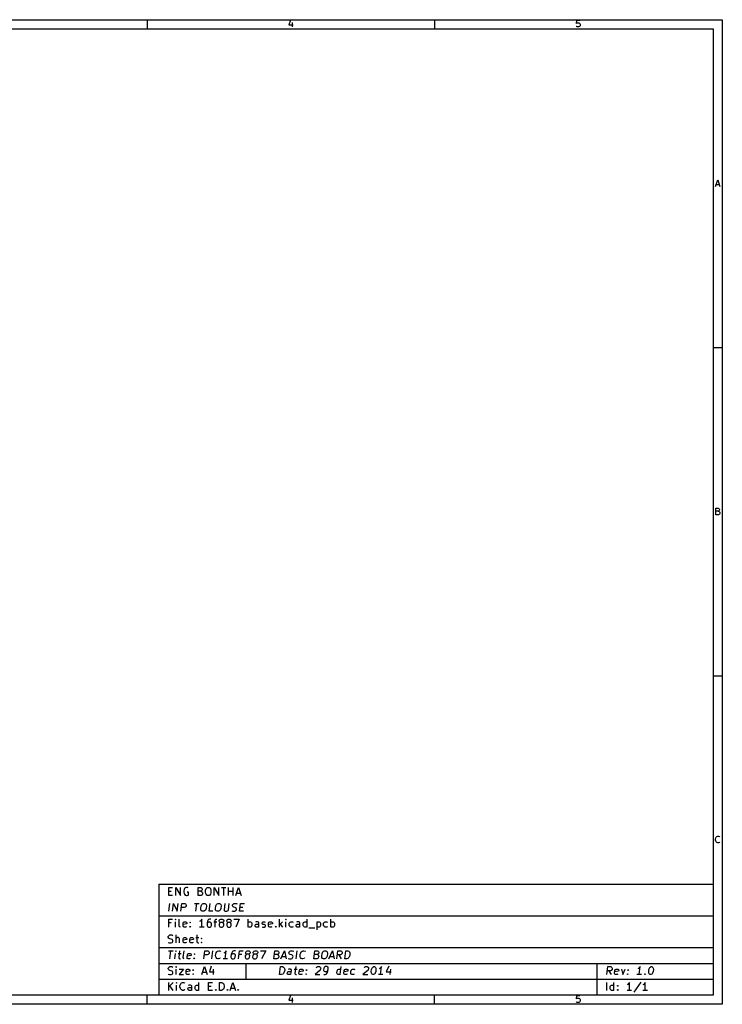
# Model space of a CAD drawing. Extents: x 10 to 287, y -200 to -10.
# Tile 2 of 2: x 152 to 287, y -200 to -10. Entities that reach past the tile are written whole.
import ezdxf

# ---------------------------------------------------------------- set-up
doc = ezdxf.new("R2010")
doc.units = 0
doc.header["$MEASUREMENT"] = 0
doc.layers.add('BLACK', color=250, linetype='CONTINUOUS')

msp = doc.modelspace()

# ---------------------------------------------------------------- linework, layer by layer
at = {"layer": 'BLACK'}
for p, q in [((10.16, -10.16), (286.842, -10.16)), ((176.124, -10.16), (176.124, -11.938)), ((203.724, -10.2326), (203.421, -11.1397)), ((203.421, -11.1397), (204.208, -11.1397)), ((204.026, -10.7164), (204.026, -11.563)), ((231.445, -10.16), (231.445, -11.938)), ((258.803, -10.293), (258.743, -10.8978)), ((258.743, -10.8978), (258.803, -10.8373)), ((259.408, -10.293), (258.803, -10.293)), ((258.803, -10.8373), (258.924, -10.7769)), ((258.924, -10.7769), (259.226, -10.7769)), ((259.226, -10.7769), (259.347, -10.8373)), ((259.347, -10.8373), (259.408, -10.8978)), ((259.408, -10.8978), (259.468, -11.0188)), ((259.468, -11.3211), (259.408, -11.4421)), ((259.468, -11.0188), (259.468, -11.3211)), ((286.842, -10.16), (286.842, -199.847)), ((11.938, -11.938), (285.064, -11.938)), ((258.803, -11.5026), (258.743, -11.4421)), ((258.924, -11.563), (258.803, -11.5026)), ((259.226, -11.563), (258.924, -11.563)), ((259.347, -11.5026), (259.226, -11.563)), ((259.408, -11.4421), (259.347, -11.5026)), ((285.064, -11.938), (285.064, -198.069)), ((285.53, -42.297), (285.953, -41.027)), ((285.953, -41.027), (286.377, -42.297)), ((285.651, -41.9342), (286.256, -41.9342)), ((286.842, -73.3806), (285.064, -73.3806)), ((285.621, -105.518), (285.621, -104.248)), ((285.621, -104.248), (286.044, -104.248)), ((286.044, -104.248), (286.165, -104.308)), ((286.165, -104.308), (286.225, -104.369)), ((286.044, -104.852), (285.621, -104.852)), ((286.104, -105.518), (285.621, -105.518)), ((286.165, -104.792), (286.044, -104.852)), ((286.044, -104.852), (286.225, -104.913)), ((286.225, -105.457), (286.104, -105.518)), ((286.225, -104.731), (286.165, -104.792)), ((286.225, -104.369), (286.286, -104.49)), ((286.286, -104.611), (286.225, -104.731)), ((286.225, -104.913), (286.286, -104.973)), ((286.286, -105.397), (286.225, -105.457)), ((286.286, -104.49), (286.286, -104.611)), ((286.286, -104.973), (286.346, -105.094)), ((286.346, -105.276), (286.286, -105.397)), ((286.346, -105.094), (286.346, -105.276)), ((286.842, -136.601), (285.064, -136.601)), ((285.56, -168.013), (285.621, -167.771)), ((285.56, -168.194), (285.56, -168.013)), ((285.621, -168.436), (285.56, -168.194)), ((285.621, -167.771), (285.681, -167.65)), ((285.681, -168.557), (285.621, -168.436)), ((285.681, -167.65), (285.802, -167.529)), ((285.802, -168.678), (285.681, -168.557)), ((285.802, -167.529), (285.983, -167.468)), ((285.983, -168.738), (285.802, -168.678)), ((285.983, -167.468), (286.104, -167.468)), ((286.104, -168.738), (285.983, -168.738)), ((286.104, -167.468), (286.286, -167.529)), ((286.286, -168.678), (286.104, -168.738)), ((286.286, -167.529), (286.346, -167.589)), ((286.346, -168.617), (286.286, -168.678)), ((178.384, -176.733), (178.384, -198.069)), ((178.384, -176.733), (285.064, -176.733)), ((180.271, -178.874), (180.271, -177.35)), ((180.271, -177.35), (180.997, -177.35)), ((180.271, -178.076), (180.779, -178.076)), ((181.65, -178.874), (181.65, -177.35)), ((181.65, -177.35), (182.521, -178.874)), ((182.521, -178.874), (182.521, -177.35)), ((183.246, -177.713), (183.174, -178.003)), ((183.174, -178.003), (183.174, -178.221)), ((183.174, -178.221), (183.246, -178.511)), ((183.319, -177.568), (183.246, -177.713)), ((183.464, -177.423), (183.319, -177.568)), ((183.682, -177.35), (183.464, -177.423)), ((183.9, -177.35), (183.682, -177.35)), ((184.117, -178.221), (183.827, -178.221)), ((184.045, -177.423), (183.9, -177.35)), ((184.117, -178.729), (184.117, -178.221)), ((185.932, -178.874), (185.932, -177.35)), ((185.932, -177.35), (186.44, -177.35)), ((186.44, -178.076), (185.932, -178.076)), ((186.44, -177.35), (186.585, -177.423)), ((186.585, -178.003), (186.44, -178.076)), ((186.44, -178.076), (186.657, -178.148)), ((186.585, -177.423), (186.657, -177.495)), ((186.657, -177.931), (186.585, -178.003)), ((186.657, -177.495), (186.73, -177.64)), ((186.73, -177.785), (186.657, -177.931)), ((186.657, -178.148), (186.73, -178.221)), ((186.73, -177.64), (186.73, -177.785)), ((186.73, -178.221), (186.802, -178.366)), ((187.383, -177.858), (187.456, -177.568)), ((187.383, -178.366), (187.383, -177.858)), ((187.456, -177.568), (187.601, -177.423)), ((187.601, -177.423), (187.746, -177.35)), ((187.746, -177.35), (188.036, -177.35)), ((188.036, -177.35), (188.181, -177.423)), ((188.181, -177.423), (188.326, -177.568)), ((188.326, -177.568), (188.399, -177.858)), ((188.399, -177.858), (188.399, -178.366)), ((189.052, -178.874), (189.052, -177.35)), ((189.052, -177.35), (189.923, -178.874)), ((189.923, -178.874), (189.923, -177.35)), ((190.431, -177.35), (191.302, -177.35)), ((190.866, -178.874), (190.866, -177.35)), ((191.81, -178.874), (191.81, -177.35)), ((191.81, -178.076), (192.681, -178.076)), ((192.681, -178.874), (192.681, -177.35)), ((193.189, -178.874), (193.697, -177.35)), ((193.697, -177.35), (194.205, -178.874)), ((180.997, -178.874), (180.271, -178.874)), ((183.246, -178.511), (183.319, -178.656)), ((183.319, -178.656), (183.464, -178.801)), ((183.464, -178.801), (183.682, -178.874)), ((183.682, -178.874), (183.827, -178.874)), ((183.827, -178.874), (184.045, -178.801)), ((184.045, -178.801), (184.117, -178.729)), ((186.512, -178.874), (185.932, -178.874)), ((186.657, -178.801), (186.512, -178.874)), ((186.73, -178.729), (186.657, -178.801)), ((186.802, -178.584), (186.73, -178.729)), ((186.802, -178.366), (186.802, -178.584)), ((187.456, -178.656), (187.383, -178.366)), ((187.601, -178.801), (187.456, -178.656)), ((187.746, -178.874), (187.601, -178.801)), ((188.036, -178.874), (187.746, -178.874)), ((188.181, -178.801), (188.036, -178.874)), ((188.326, -178.656), (188.181, -178.801)), ((188.399, -178.366), (188.326, -178.656)), ((193.334, -178.439), (194.06, -178.439)), ((180.289, -181.922), (180.48, -180.398)), ((181.015, -181.922), (181.205, -180.398)), ((181.205, -180.398), (181.886, -181.922)), ((181.886, -181.922), (182.076, -180.398)), ((182.611, -181.922), (182.802, -180.398)), ((183.283, -181.196), (182.702, -181.196)), ((182.802, -180.398), (183.383, -180.398)), ((183.437, -181.124), (183.283, -181.196)), ((183.383, -180.398), (183.519, -180.471)), ((183.519, -181.051), (183.437, -181.124)), ((183.519, -180.471), (183.582, -180.543)), ((183.609, -180.906), (183.519, -181.051)), ((183.582, -180.543), (183.637, -180.688)), ((183.637, -180.688), (183.609, -180.906)), ((185.269, -180.398), (186.14, -180.398)), ((185.514, -181.922), (185.705, -180.398)), ((186.449, -181.414), (186.512, -180.906)), ((186.485, -181.704), (186.449, -181.414)), ((186.612, -181.849), (186.485, -181.704)), ((186.512, -180.906), (186.621, -180.616)), ((186.748, -181.922), (186.612, -181.849)), ((186.621, -180.616), (186.784, -180.471)), ((187.038, -181.922), (186.748, -181.922)), ((186.784, -180.471), (186.939, -180.398)), ((186.939, -180.398), (187.229, -180.398)), ((187.193, -181.849), (187.038, -181.922)), ((187.356, -181.704), (187.193, -181.849)), ((187.229, -180.398), (187.365, -180.471)), ((187.465, -181.414), (187.356, -181.704)), ((187.365, -180.471), (187.492, -180.616)), ((187.528, -180.906), (187.465, -181.414)), ((187.492, -180.616), (187.528, -180.906)), ((188.054, -181.922), (188.245, -180.398)), ((188.78, -181.922), (188.054, -181.922)), ((189.279, -181.414), (189.342, -180.906)), ((189.315, -181.704), (189.279, -181.414)), ((189.442, -181.849), (189.315, -181.704)), ((189.342, -180.906), (189.451, -180.616)), ((189.578, -181.922), (189.442, -181.849)), ((189.451, -180.616), (189.615, -180.471)), ((189.869, -181.922), (189.578, -181.922)), ((189.615, -180.471), (189.769, -180.398)), ((189.769, -180.398), (190.059, -180.398)), ((190.023, -181.849), (189.869, -181.922)), ((190.186, -181.704), (190.023, -181.849)), ((190.059, -180.398), (190.195, -180.471)), ((190.295, -181.414), (190.186, -181.704)), ((190.195, -180.471), (190.322, -180.616)), ((190.358, -180.906), (190.295, -181.414)), ((190.322, -180.616), (190.358, -180.906)), ((191.075, -180.398), (190.921, -181.632)), ((190.921, -181.632), (190.975, -181.777)), ((190.975, -181.777), (191.039, -181.849)), ((191.039, -181.849), (191.175, -181.922)), ((191.175, -181.922), (191.465, -181.922)), ((191.465, -181.922), (191.619, -181.849)), ((191.619, -181.849), (191.701, -181.777)), ((191.701, -181.777), (191.792, -181.632)), ((191.792, -181.632), (191.946, -180.398)), ((192.418, -181.849), (192.626, -181.922)), ((192.545, -180.833), (192.563, -180.688)), ((192.599, -180.979), (192.545, -180.833)), ((192.563, -180.688), (192.654, -180.543)), ((192.663, -181.051), (192.599, -180.979)), ((192.626, -181.922), (192.989, -181.922)), ((192.654, -180.543), (192.735, -180.471)), ((192.799, -181.124), (192.663, -181.051)), ((192.735, -180.471), (192.889, -180.398)), ((193.08, -181.196), (192.799, -181.124)), ((192.889, -180.398), (193.252, -180.398)), ((192.989, -181.922), (193.143, -181.849)), ((193.216, -181.269), (193.08, -181.196)), ((193.143, -181.849), (193.225, -181.777)), ((193.279, -181.341), (193.216, -181.269)), ((193.225, -181.777), (193.316, -181.632)), ((193.252, -180.398), (193.461, -180.471)), ((193.334, -181.487), (193.279, -181.341)), ((193.316, -181.632), (193.334, -181.487)), ((193.933, -181.922), (194.123, -180.398)), ((194.658, -181.922), (193.933, -181.922)), ((194.032, -181.124), (194.54, -181.124)), ((194.123, -180.398), (194.849, -180.398)), ((178.384, -182.829), (285.064, -182.829)), ((180.271, -184.97), (180.271, -183.446)), ((180.271, -183.446), (180.997, -183.446)), ((181.577, -183.446), (181.505, -183.519)), ((181.505, -183.519), (181.577, -183.591)), ((181.65, -183.519), (181.577, -183.446)), ((181.577, -183.446), (181.577, -183.591)), ((181.577, -183.591), (181.65, -183.519)), ((181.577, -184.97), (181.577, -183.954)), ((182.303, -184.752), (182.303, -183.446)), ((183.101, -184.027), (183.246, -183.954)), ((183.246, -183.954), (183.537, -183.954)), ((183.537, -183.954), (183.682, -184.027)), ((186.367, -183.809), (186.222, -183.881)), ((186.512, -183.664), (186.367, -183.809)), ((186.657, -183.446), (186.512, -183.664)), ((186.657, -184.97), (186.657, -183.446)), ((187.746, -183.809), (187.673, -184.099)), ((187.891, -183.591), (187.746, -183.809)), ((187.964, -183.519), (187.891, -183.591)), ((188.109, -183.446), (187.964, -183.519)), ((188.399, -183.446), (188.109, -183.446)), ((188.98, -183.954), (189.56, -183.954)), ((189.197, -183.664), (189.27, -183.519)), ((189.197, -184.97), (189.197, -183.664)), ((189.27, -183.519), (189.415, -183.446)), ((189.415, -183.446), (189.56, -183.446)), ((189.996, -183.736), (190.068, -183.591)), ((189.996, -183.809), (189.996, -183.736)), ((190.068, -183.954), (189.996, -183.809)), ((190.068, -183.591), (190.141, -183.519)), ((190.141, -184.027), (190.068, -183.954)), ((190.141, -183.519), (190.286, -183.446)), ((190.286, -183.446), (190.576, -183.446)), ((190.576, -183.446), (190.721, -183.519)), ((190.721, -183.519), (190.794, -183.591)), ((190.794, -183.954), (190.721, -184.027)), ((190.794, -183.591), (190.866, -183.736)), ((190.866, -183.809), (190.794, -183.954)), ((190.866, -183.736), (190.866, -183.809)), ((191.447, -183.736), (191.52, -183.591)), ((191.447, -183.809), (191.447, -183.736)), ((191.52, -183.954), (191.447, -183.809)), ((191.52, -183.591), (191.592, -183.519)), ((191.592, -184.027), (191.52, -183.954)), ((191.592, -183.519), (191.737, -183.446)), ((191.737, -183.446), (192.028, -183.446)), ((192.028, -183.446), (192.173, -183.519)), ((192.173, -183.519), (192.245, -183.591)), ((192.245, -183.954), (192.173, -184.027)), ((192.245, -183.591), (192.318, -183.736)), ((192.318, -183.809), (192.245, -183.954)), ((192.318, -183.736), (192.318, -183.809)), ((192.826, -183.446), (193.842, -183.446)), ((193.842, -183.446), (193.189, -184.97)), ((195.584, -184.97), (195.584, -183.446)), ((195.584, -184.027), (195.729, -183.954)), ((195.729, -183.954), (196.019, -183.954)), ((196.019, -183.954), (196.164, -184.027)), ((197.108, -183.954), (196.962, -184.027)), ((197.398, -183.954), (197.108, -183.954)), ((197.543, -184.027), (197.398, -183.954)), ((198.341, -184.027), (198.486, -183.954)), ((198.486, -183.954), (198.704, -183.954)), ((198.704, -183.954), (198.849, -184.027)), ((199.575, -184.027), (199.72, -183.954)), ((199.72, -183.954), (200.01, -183.954)), ((200.01, -183.954), (200.156, -184.027)), ((201.607, -184.97), (201.607, -183.446)), ((202.188, -183.954), (201.607, -184.535)), ((202.841, -183.446), (202.768, -183.519)), ((202.768, -183.519), (202.841, -183.591)), ((202.913, -183.519), (202.841, -183.446)), ((202.841, -183.446), (202.841, -183.591)), ((202.841, -183.591), (202.913, -183.519)), ((202.841, -184.97), (202.841, -183.954)), ((203.639, -184.027), (203.784, -183.954)), ((203.784, -183.954), (204.074, -183.954)), ((204.074, -183.954), (204.22, -184.027)), ((205.018, -183.954), (204.873, -184.027)), ((205.308, -183.954), (205.018, -183.954)), ((205.453, -184.027), (205.308, -183.954)), ((206.324, -184.027), (206.469, -183.954)), ((206.469, -183.954), (206.76, -183.954)), ((206.76, -183.954), (206.905, -184.027)), ((206.905, -184.97), (206.905, -183.446)), ((208.792, -183.954), (208.792, -185.478)), ((208.792, -184.027), (208.937, -183.954)), ((208.937, -183.954), (209.227, -183.954)), ((209.227, -183.954), (209.372, -184.027)), ((210.243, -184.027), (210.388, -183.954)), ((210.388, -183.954), (210.678, -183.954)), ((210.678, -183.954), (210.824, -184.027)), ((211.477, -184.97), (211.477, -183.446)), ((211.477, -184.027), (211.622, -183.954)), ((211.622, -183.954), (211.912, -183.954)), ((211.912, -183.954), (212.057, -184.027)), ((180.779, -184.172), (180.271, -184.172)), ((182.376, -184.897), (182.303, -184.752)), ((182.521, -184.97), (182.376, -184.897)), ((183.029, -184.172), (183.101, -184.027)), ((183.029, -184.752), (183.029, -184.172)), ((183.754, -184.317), (183.029, -184.462)), ((183.101, -184.897), (183.029, -184.752)), ((183.246, -184.97), (183.101, -184.897)), ((183.537, -184.97), (183.246, -184.97)), ((183.682, -184.897), (183.537, -184.97)), ((183.682, -184.027), (183.754, -184.172)), ((183.754, -184.172), (183.754, -184.317)), ((184.335, -184.099), (184.408, -184.027)), ((184.408, -184.172), (184.335, -184.099)), ((184.335, -184.897), (184.408, -184.825)), ((184.408, -184.97), (184.335, -184.897)), ((184.408, -184.027), (184.48, -184.099)), ((184.408, -184.027), (184.408, -184.172)), ((184.48, -184.099), (184.408, -184.172)), ((184.408, -184.825), (184.48, -184.897)), ((184.408, -184.825), (184.408, -184.97)), ((184.48, -184.897), (184.408, -184.97)), ((187.093, -184.97), (186.222, -184.97)), ((187.673, -184.099), (187.673, -184.68)), ((187.746, -184.172), (187.673, -184.317)), ((187.673, -184.68), (187.746, -184.825)), ((187.818, -184.099), (187.746, -184.172)), ((187.746, -184.825), (187.818, -184.897)), ((187.964, -184.027), (187.818, -184.099)), ((187.818, -184.897), (187.964, -184.97)), ((188.254, -184.027), (187.964, -184.027)), ((187.964, -184.97), (188.254, -184.97)), ((188.399, -184.099), (188.254, -184.027)), ((188.254, -184.97), (188.399, -184.897)), ((188.472, -184.172), (188.399, -184.099)), ((188.399, -184.897), (188.472, -184.825)), ((188.544, -184.317), (188.472, -184.172)), ((188.472, -184.825), (188.544, -184.68)), ((188.544, -184.68), (188.544, -184.317)), ((190.068, -184.244), (189.996, -184.389)), ((189.996, -184.389), (189.996, -184.68)), ((189.996, -184.68), (190.068, -184.825)), ((190.141, -184.172), (190.068, -184.244)), ((190.068, -184.825), (190.141, -184.897)), ((190.286, -184.099), (190.141, -184.027)), ((190.286, -184.099), (190.141, -184.172)), ((190.141, -184.897), (190.286, -184.97)), ((190.576, -184.099), (190.286, -184.099)), ((190.286, -184.97), (190.576, -184.97)), ((190.721, -184.027), (190.576, -184.099)), ((190.721, -184.172), (190.576, -184.099)), ((190.576, -184.97), (190.721, -184.897)), ((190.794, -184.244), (190.721, -184.172)), ((190.721, -184.897), (190.794, -184.825)), ((190.866, -184.389), (190.794, -184.244)), ((190.794, -184.825), (190.866, -184.68)), ((190.866, -184.68), (190.866, -184.389)), ((191.52, -184.244), (191.447, -184.389)), ((191.447, -184.389), (191.447, -184.68)), ((191.447, -184.68), (191.52, -184.825)), ((191.592, -184.172), (191.52, -184.244)), ((191.52, -184.825), (191.592, -184.897)), ((191.737, -184.099), (191.592, -184.027)), ((191.737, -184.099), (191.592, -184.172)), ((191.592, -184.897), (191.737, -184.97)), ((192.028, -184.099), (191.737, -184.099)), ((191.737, -184.97), (192.028, -184.97)), ((192.173, -184.027), (192.028, -184.099)), ((192.173, -184.172), (192.028, -184.099)), ((192.028, -184.97), (192.173, -184.897)), ((192.245, -184.244), (192.173, -184.172)), ((192.173, -184.897), (192.245, -184.825)), ((192.318, -184.389), (192.245, -184.244)), ((192.245, -184.825), (192.318, -184.68)), ((192.318, -184.68), (192.318, -184.389)), ((195.729, -184.97), (195.584, -184.897)), ((196.019, -184.97), (195.729, -184.97)), ((196.164, -184.897), (196.019, -184.97)), ((196.164, -184.027), (196.237, -184.099)), ((196.237, -184.825), (196.164, -184.897)), ((196.237, -184.099), (196.309, -184.244)), ((196.309, -184.68), (196.237, -184.825)), ((196.309, -184.244), (196.309, -184.68)), ((196.89, -184.607), (196.962, -184.462)), ((196.89, -184.752), (196.89, -184.607)), ((196.962, -184.897), (196.89, -184.752)), ((196.962, -184.462), (197.108, -184.389)), ((197.108, -184.97), (196.962, -184.897)), ((197.108, -184.389), (197.47, -184.389)), ((197.47, -184.97), (197.108, -184.97)), ((197.47, -184.389), (197.616, -184.317)), ((197.616, -184.897), (197.47, -184.97)), ((197.616, -184.172), (197.543, -184.027)), ((197.616, -184.97), (197.616, -184.172)), ((198.269, -184.172), (198.341, -184.027)), ((198.269, -184.244), (198.269, -184.172)), ((198.341, -184.389), (198.269, -184.244)), ((198.269, -184.897), (198.414, -184.97)), ((198.486, -184.462), (198.341, -184.389)), ((198.414, -184.97), (198.704, -184.97)), ((198.704, -184.462), (198.486, -184.462)), ((198.849, -184.535), (198.704, -184.462)), ((198.704, -184.97), (198.849, -184.897)), ((198.922, -184.68), (198.849, -184.535)), ((198.849, -184.897), (198.922, -184.752)), ((198.922, -184.752), (198.922, -184.68)), ((199.502, -184.172), (199.575, -184.027)), ((199.502, -184.752), (199.502, -184.172)), ((200.228, -184.317), (199.502, -184.462)), ((199.575, -184.897), (199.502, -184.752)), ((199.72, -184.97), (199.575, -184.897)), ((200.01, -184.97), (199.72, -184.97)), ((200.156, -184.897), (200.01, -184.97)), ((200.156, -184.027), (200.228, -184.172)), ((200.228, -184.172), (200.228, -184.317)), ((200.809, -184.897), (200.881, -184.825)), ((200.881, -184.97), (200.809, -184.897)), ((200.881, -184.825), (200.954, -184.897)), ((200.881, -184.825), (200.881, -184.97)), ((200.954, -184.897), (200.881, -184.97)), ((201.752, -184.389), (202.188, -184.97)), ((203.494, -184.244), (203.566, -184.099)), ((203.494, -184.68), (203.494, -184.244)), ((203.566, -184.825), (203.494, -184.68)), ((203.566, -184.099), (203.639, -184.027)), ((203.639, -184.897), (203.566, -184.825)), ((203.784, -184.97), (203.639, -184.897)), ((204.074, -184.97), (203.784, -184.97)), ((204.22, -184.897), (204.074, -184.97)), ((204.8, -184.607), (204.873, -184.462)), ((204.8, -184.752), (204.8, -184.607)), ((204.873, -184.897), (204.8, -184.752)), ((204.873, -184.462), (205.018, -184.389)), ((205.018, -184.97), (204.873, -184.897)), ((205.018, -184.389), (205.381, -184.389)), ((205.381, -184.97), (205.018, -184.97)), ((205.381, -184.389), (205.526, -184.317)), ((205.526, -184.897), (205.381, -184.97)), ((205.526, -184.172), (205.453, -184.027)), ((205.526, -184.97), (205.526, -184.172)), ((206.179, -184.244), (206.252, -184.099)), ((206.179, -184.68), (206.179, -184.244)), ((206.252, -184.825), (206.179, -184.68)), ((206.252, -184.099), (206.324, -184.027)), ((206.324, -184.897), (206.252, -184.825)), ((206.469, -184.97), (206.324, -184.897)), ((206.76, -184.97), (206.469, -184.97)), ((206.905, -184.897), (206.76, -184.97)), ((207.268, -185.115), (208.429, -185.115)), ((208.937, -184.97), (208.792, -184.897)), ((209.227, -184.97), (208.937, -184.97)), ((209.372, -184.897), (209.227, -184.97)), ((209.372, -184.027), (209.445, -184.099)), ((209.445, -184.825), (209.372, -184.897)), ((209.445, -184.099), (209.517, -184.244)), ((209.517, -184.68), (209.445, -184.825)), ((209.517, -184.244), (209.517, -184.68)), ((210.098, -184.244), (210.17, -184.099)), ((210.098, -184.68), (210.098, -184.244)), ((210.17, -184.825), (210.098, -184.68)), ((210.17, -184.099), (210.243, -184.027)), ((210.243, -184.897), (210.17, -184.825)), ((210.388, -184.97), (210.243, -184.897)), ((210.678, -184.97), (210.388, -184.97)), ((210.824, -184.897), (210.678, -184.97)), ((211.622, -184.97), (211.477, -184.897)), ((211.912, -184.97), (211.622, -184.97)), ((212.057, -184.897), (211.912, -184.97)), ((212.057, -184.027), (212.13, -184.099)), ((212.13, -184.825), (212.057, -184.897)), ((212.13, -184.099), (212.202, -184.244)), ((212.202, -184.68), (212.13, -184.825)), ((212.202, -184.244), (212.202, -184.68)), ((180.198, -186.784), (180.271, -186.639)), ((180.198, -186.929), (180.198, -186.784)), ((180.271, -187.075), (180.198, -186.929)), ((180.271, -186.639), (180.344, -186.567)), ((180.344, -187.147), (180.271, -187.075)), ((180.344, -186.567), (180.489, -186.494)), ((180.489, -187.22), (180.344, -187.147)), ((180.489, -186.494), (180.852, -186.494)), ((180.779, -187.292), (180.489, -187.22)), ((180.924, -187.365), (180.779, -187.292)), ((180.852, -186.494), (181.069, -186.567)), ((180.997, -187.437), (180.924, -187.365)), ((181.069, -187.583), (180.997, -187.437)), ((180.997, -187.873), (181.069, -187.728)), ((181.069, -187.728), (181.069, -187.583)), ((181.722, -188.018), (181.722, -186.494)), ((181.795, -187.075), (181.722, -187.147)), ((181.94, -187.002), (181.795, -187.075)), ((182.158, -187.002), (181.94, -187.002)), ((182.303, -187.075), (182.158, -187.002)), ((182.376, -187.22), (182.303, -187.075)), ((182.376, -188.018), (182.376, -187.22)), ((183.029, -187.22), (183.101, -187.075)), ((183.029, -187.8), (183.029, -187.22)), ((183.754, -187.365), (183.029, -187.51)), ((183.101, -187.075), (183.246, -187.002)), ((183.246, -187.002), (183.537, -187.002)), ((183.537, -187.002), (183.682, -187.075)), ((183.682, -187.075), (183.754, -187.22)), ((183.754, -187.22), (183.754, -187.365)), ((184.335, -187.22), (184.408, -187.075)), ((184.335, -187.8), (184.335, -187.22)), ((185.061, -187.365), (184.335, -187.51)), ((184.408, -187.075), (184.553, -187.002)), ((184.553, -187.002), (184.843, -187.002)), ((184.843, -187.002), (184.988, -187.075)), ((184.988, -187.075), (185.061, -187.22)), ((185.061, -187.22), (185.061, -187.365)), ((185.496, -187.002), (186.077, -187.002)), ((185.714, -186.494), (185.714, -187.8)), ((186.512, -187.147), (186.585, -187.075)), ((186.585, -187.22), (186.512, -187.147)), ((186.585, -187.075), (186.657, -187.147)), ((186.585, -187.075), (186.585, -187.22)), ((186.657, -187.147), (186.585, -187.22)), ((178.384, -188.925), (285.064, -188.925)), ((180.198, -187.945), (180.416, -188.018)), ((180.262, -189.542), (181.133, -189.542)), ((180.416, -188.018), (180.779, -188.018)), ((180.507, -191.066), (180.697, -189.542)), ((180.779, -188.018), (180.924, -187.945)), ((180.924, -187.945), (180.997, -187.873)), ((181.641, -189.542), (181.559, -189.615)), ((181.559, -189.615), (181.623, -189.687)), ((181.641, -189.542), (181.623, -189.687)), ((181.623, -189.687), (181.704, -189.615)), ((181.704, -189.615), (181.641, -189.542)), ((182.367, -189.542), (182.203, -190.848)), ((183.101, -187.945), (183.029, -187.8)), ((183.074, -190.848), (183.237, -189.542)), ((183.246, -188.018), (183.101, -187.945)), ((183.537, -188.018), (183.246, -188.018)), ((183.682, -187.945), (183.537, -188.018)), ((184.408, -187.945), (184.335, -187.8)), ((184.553, -188.018), (184.408, -187.945)), ((184.843, -188.018), (184.553, -188.018)), ((184.988, -187.945), (184.843, -188.018)), ((185.714, -187.8), (185.786, -187.945)), ((185.786, -187.945), (185.932, -188.018)), ((185.932, -188.018), (186.077, -188.018)), ((186.512, -187.945), (186.585, -187.873)), ((186.585, -188.018), (186.512, -187.945)), ((186.585, -187.873), (186.657, -187.945)), ((186.585, -187.873), (186.585, -188.018)), ((186.657, -187.945), (186.585, -188.018)), ((187.038, -191.066), (187.229, -189.542)), ((187.229, -189.542), (187.809, -189.542)), ((187.809, -189.542), (187.945, -189.615)), ((187.945, -189.615), (188.009, -189.687)), ((188.009, -189.687), (188.063, -189.832)), ((188.562, -191.066), (188.753, -189.542)), ((189.524, -189.76), (189.687, -189.615)), ((189.687, -189.615), (189.914, -189.542)), ((189.914, -189.542), (190.059, -189.542)), ((190.059, -189.542), (190.268, -189.615)), ((190.268, -189.615), (190.331, -189.687)), ((191.175, -191.066), (191.365, -189.542)), ((191.365, -189.542), (191.193, -189.76)), ((192.581, -189.687), (192.409, -189.905)), ((192.663, -189.615), (192.581, -189.687)), ((192.817, -189.542), (192.663, -189.615)), ((193.107, -189.542), (192.817, -189.542)), ((193.715, -191.066), (193.905, -189.542)), ((193.905, -189.542), (194.631, -189.542)), ((195.103, -189.832), (195.194, -189.687)), ((195.194, -189.687), (195.275, -189.615)), ((195.275, -189.615), (195.429, -189.542)), ((195.429, -189.542), (195.72, -189.542)), ((195.72, -189.542), (195.856, -189.615)), ((195.856, -189.615), (195.919, -189.687)), ((195.919, -189.687), (195.974, -189.832)), ((196.554, -189.832), (196.645, -189.687)), ((196.645, -189.687), (196.727, -189.615)), ((196.727, -189.615), (196.881, -189.542)), ((196.881, -189.542), (197.171, -189.542)), ((197.171, -189.542), (197.307, -189.615)), ((197.307, -189.615), (197.371, -189.687)), ((197.371, -189.687), (197.425, -189.832)), ((197.969, -189.542), (198.985, -189.542)), ((198.985, -189.542), (198.142, -191.066)), ((200.537, -191.066), (200.727, -189.542)), ((200.727, -189.542), (201.235, -189.542)), ((201.235, -189.542), (201.371, -189.615)), ((201.371, -189.615), (201.435, -189.687)), ((201.435, -189.687), (201.489, -189.832)), ((201.843, -191.066), (202.541, -189.542)), ((202.541, -189.542), (202.859, -191.066)), ((203.449, -189.832), (203.539, -189.687)), ((203.539, -189.687), (203.621, -189.615)), ((203.621, -189.615), (203.775, -189.542)), ((203.775, -189.542), (204.138, -189.542)), ((204.138, -189.542), (204.347, -189.615)), ((204.818, -191.066), (205.009, -189.542)), ((205.78, -189.76), (205.943, -189.615)), ((205.943, -189.615), (206.17, -189.542)), ((206.17, -189.542), (206.315, -189.542)), ((206.315, -189.542), (206.524, -189.615)), ((206.524, -189.615), (206.587, -189.687)), ((208.229, -191.066), (208.42, -189.542)), ((208.42, -189.542), (208.928, -189.542)), ((208.928, -189.542), (209.064, -189.615)), ((209.064, -189.615), (209.127, -189.687)), ((209.127, -189.687), (209.182, -189.832)), ((209.916, -189.76), (210.08, -189.615)), ((210.08, -189.615), (210.234, -189.542)), ((210.234, -189.542), (210.524, -189.542)), ((210.524, -189.542), (210.66, -189.615)), ((210.66, -189.615), (210.787, -189.76)), ((211.132, -191.066), (211.831, -189.542)), ((211.831, -189.542), (212.148, -191.066)), ((212.656, -191.066), (212.847, -189.542)), ((212.847, -189.542), (213.427, -189.542)), ((213.427, -189.542), (213.563, -189.615)), ((213.563, -189.615), (213.627, -189.687)), ((213.627, -189.687), (213.681, -189.832)), ((214.18, -191.066), (214.371, -189.542)), ((214.371, -189.542), (214.733, -189.542)), ((214.733, -189.542), (214.942, -189.615)), ((214.942, -189.615), (215.069, -189.76)), ((181.45, -191.066), (181.577, -190.05)), ((182.085, -190.05), (182.666, -190.05)), ((182.203, -190.848), (182.258, -190.993)), ((182.258, -190.993), (182.394, -191.066)), ((182.394, -191.066), (182.539, -191.066)), ((183.129, -190.993), (183.074, -190.848)), ((183.265, -191.066), (183.129, -190.993)), ((183.8, -190.848), (183.872, -190.268)), ((183.854, -190.993), (183.8, -190.848)), ((184.58, -190.413), (183.836, -190.558)), ((183.99, -191.066), (183.854, -190.993)), ((183.872, -190.268), (183.963, -190.123)), ((183.963, -190.123), (184.117, -190.05)), ((184.281, -191.066), (183.99, -191.066)), ((184.117, -190.05), (184.408, -190.05)), ((184.435, -190.993), (184.281, -191.066)), ((184.408, -190.05), (184.544, -190.123)), ((184.544, -190.123), (184.598, -190.268)), ((184.598, -190.268), (184.58, -190.413)), ((185.088, -190.993), (185.17, -190.921)), ((185.151, -191.066), (185.088, -190.993)), ((185.17, -190.921), (185.151, -191.066)), ((185.233, -190.993), (185.151, -191.066)), ((185.17, -190.921), (185.233, -190.993)), ((185.188, -190.195), (185.269, -190.123)), ((185.251, -190.268), (185.188, -190.195)), ((185.269, -190.123), (185.251, -190.268)), ((185.333, -190.195), (185.251, -190.268)), ((185.269, -190.123), (185.333, -190.195)), ((187.71, -190.34), (187.129, -190.34)), ((187.864, -190.268), (187.71, -190.34)), ((187.945, -190.195), (187.864, -190.268)), ((188.036, -190.05), (187.945, -190.195)), ((188.063, -189.832), (188.036, -190.05)), ((189.297, -190.413), (189.324, -190.195)), ((189.333, -190.703), (189.297, -190.413)), ((189.324, -190.195), (189.433, -189.905)), ((189.388, -190.848), (189.333, -190.703)), ((189.515, -190.993), (189.388, -190.848)), ((189.433, -189.905), (189.524, -189.76)), ((189.723, -191.066), (189.515, -190.993)), ((189.869, -191.066), (189.723, -191.066)), ((190.095, -190.993), (189.869, -191.066)), ((190.177, -190.921), (190.095, -190.993)), ((191.61, -191.066), (190.739, -191.066)), ((191.03, -189.905), (190.876, -189.977)), ((191.193, -189.76), (191.03, -189.905)), ((192.3, -190.195), (192.227, -190.776)), ((192.227, -190.776), (192.282, -190.921)), ((192.363, -190.268), (192.273, -190.413)), ((192.282, -190.921), (192.345, -190.993)), ((192.409, -189.905), (192.3, -190.195)), ((192.345, -190.993), (192.481, -191.066)), ((192.445, -190.195), (192.363, -190.268)), ((192.599, -190.123), (192.445, -190.195)), ((192.481, -191.066), (192.771, -191.066)), ((192.889, -190.123), (192.599, -190.123)), ((192.771, -191.066), (192.926, -190.993)), ((193.025, -190.195), (192.889, -190.123)), ((192.926, -190.993), (193.007, -190.921)), ((193.007, -190.921), (193.098, -190.776)), ((193.089, -190.268), (193.025, -190.195)), ((193.143, -190.413), (193.089, -190.268)), ((193.098, -190.776), (193.143, -190.413)), ((194.323, -190.268), (193.815, -190.268)), ((195.021, -190.485), (194.985, -190.776)), ((194.985, -190.776), (195.039, -190.921)), ((195.112, -190.34), (195.021, -190.485)), ((195.039, -190.921), (195.103, -190.993)), ((195.094, -189.905), (195.103, -189.832)), ((195.148, -190.05), (195.094, -189.905)), ((195.103, -190.993), (195.239, -191.066)), ((195.194, -190.268), (195.112, -190.34)), ((195.212, -190.123), (195.148, -190.05)), ((195.348, -190.195), (195.194, -190.268)), ((195.348, -190.195), (195.212, -190.123)), ((195.239, -191.066), (195.529, -191.066)), ((195.638, -190.195), (195.348, -190.195)), ((195.529, -191.066), (195.683, -190.993)), ((195.792, -190.123), (195.638, -190.195)), ((195.774, -190.268), (195.638, -190.195)), ((195.683, -190.993), (195.765, -190.921)), ((195.765, -190.921), (195.856, -190.776)), ((195.838, -190.34), (195.774, -190.268)), ((195.874, -190.05), (195.792, -190.123)), ((195.892, -190.485), (195.838, -190.34)), ((195.856, -190.776), (195.892, -190.485)), ((195.965, -189.905), (195.874, -190.05)), ((195.974, -189.832), (195.965, -189.905)), ((196.473, -190.485), (196.436, -190.776)), ((196.436, -190.776), (196.491, -190.921)), ((196.563, -190.34), (196.473, -190.485)), ((196.491, -190.921), (196.554, -190.993)), ((196.545, -189.905), (196.554, -189.832)), ((196.6, -190.05), (196.545, -189.905)), ((196.554, -190.993), (196.69, -191.066)), ((196.645, -190.268), (196.563, -190.34)), ((196.663, -190.123), (196.6, -190.05)), ((196.799, -190.195), (196.645, -190.268)), ((196.799, -190.195), (196.663, -190.123)), ((196.69, -191.066), (196.981, -191.066)), ((197.089, -190.195), (196.799, -190.195)), ((196.981, -191.066), (197.135, -190.993)), ((197.244, -190.123), (197.089, -190.195)), ((197.226, -190.268), (197.089, -190.195)), ((197.135, -190.993), (197.216, -190.921)), ((197.216, -190.921), (197.307, -190.776)), ((197.289, -190.34), (197.226, -190.268)), ((197.325, -190.05), (197.244, -190.123)), ((197.343, -190.485), (197.289, -190.34)), ((197.307, -190.776), (197.343, -190.485)), ((197.416, -189.905), (197.325, -190.05)), ((197.425, -189.832), (197.416, -189.905)), ((201.117, -191.066), (200.537, -191.066)), ((201.144, -190.268), (200.636, -190.268)), ((201.271, -190.993), (201.117, -191.066)), ((201.299, -190.195), (201.144, -190.268)), ((201.144, -190.268), (201.353, -190.34)), ((201.353, -190.921), (201.271, -190.993)), ((201.38, -190.123), (201.299, -190.195)), ((201.353, -190.34), (201.417, -190.413)), ((201.444, -190.776), (201.353, -190.921)), ((201.471, -189.977), (201.38, -190.123)), ((201.417, -190.413), (201.471, -190.558)), ((201.471, -190.558), (201.444, -190.776)), ((201.489, -189.832), (201.471, -189.977)), ((202.042, -190.631), (202.768, -190.631)), ((203.303, -190.993), (203.512, -191.066)), ((203.43, -189.977), (203.449, -189.832)), ((203.485, -190.123), (203.43, -189.977)), ((203.548, -190.195), (203.485, -190.123)), ((203.512, -191.066), (203.875, -191.066)), ((203.684, -190.268), (203.548, -190.195)), ((203.966, -190.34), (203.684, -190.268)), ((203.875, -191.066), (204.029, -190.993)), ((204.102, -190.413), (203.966, -190.34)), ((204.029, -190.993), (204.111, -190.921)), ((204.165, -190.485), (204.102, -190.413)), ((204.111, -190.921), (204.201, -190.776)), ((204.22, -190.631), (204.165, -190.485)), ((204.201, -190.776), (204.22, -190.631)), ((205.553, -190.413), (205.58, -190.195)), ((205.589, -190.703), (205.553, -190.413)), ((205.58, -190.195), (205.689, -189.905)), ((205.644, -190.848), (205.589, -190.703)), ((205.771, -190.993), (205.644, -190.848)), ((205.689, -189.905), (205.78, -189.76)), ((205.979, -191.066), (205.771, -190.993)), ((206.125, -191.066), (205.979, -191.066)), ((206.351, -190.993), (206.125, -191.066)), ((206.433, -190.921), (206.351, -190.993)), ((208.81, -191.066), (208.229, -191.066)), ((208.837, -190.268), (208.329, -190.268)), ((208.964, -190.993), (208.81, -191.066)), ((208.991, -190.195), (208.837, -190.268)), ((208.837, -190.268), (209.046, -190.34)), ((209.046, -190.921), (208.964, -190.993)), ((209.073, -190.123), (208.991, -190.195)), ((209.046, -190.34), (209.109, -190.413)), ((209.136, -190.776), (209.046, -190.921)), ((209.164, -189.977), (209.073, -190.123)), ((209.109, -190.413), (209.164, -190.558)), ((209.164, -190.558), (209.136, -190.776)), ((209.182, -189.832), (209.164, -189.977)), ((209.744, -190.558), (209.808, -190.05)), ((209.78, -190.848), (209.744, -190.558)), ((209.907, -190.993), (209.78, -190.848)), ((209.808, -190.05), (209.916, -189.76)), ((210.043, -191.066), (209.907, -190.993)), ((210.334, -191.066), (210.043, -191.066)), ((210.488, -190.993), (210.334, -191.066)), ((210.651, -190.848), (210.488, -190.993)), ((210.76, -190.558), (210.651, -190.848)), ((210.824, -190.05), (210.76, -190.558)), ((210.787, -189.76), (210.824, -190.05)), ((211.332, -190.631), (212.057, -190.631)), ((213.327, -190.34), (212.747, -190.34)), ((213.527, -191.066), (213.11, -190.34)), ((213.482, -190.268), (213.327, -190.34)), ((213.563, -190.195), (213.482, -190.268)), ((213.654, -190.05), (213.563, -190.195)), ((213.681, -189.832), (213.654, -190.05)), ((214.543, -191.066), (214.18, -191.066)), ((214.77, -190.993), (214.543, -191.066)), ((214.933, -190.848), (214.77, -190.993)), ((215.024, -190.703), (214.933, -190.848)), ((215.133, -190.413), (215.024, -190.703)), ((215.069, -189.76), (215.123, -189.905)), ((215.123, -189.905), (215.16, -190.195)), ((215.16, -190.195), (215.133, -190.413)), ((178.384, -191.973), (285.064, -191.973)), ((180.198, -192.88), (180.271, -192.735)), ((180.198, -193.025), (180.198, -192.88)), ((180.271, -193.171), (180.198, -193.025)), ((180.271, -192.735), (180.344, -192.663)), ((180.344, -193.243), (180.271, -193.171)), ((180.344, -192.663), (180.489, -192.59)), ((180.489, -193.316), (180.344, -193.243)), ((180.489, -192.59), (180.852, -192.59)), ((180.779, -193.388), (180.489, -193.316)), ((180.924, -193.461), (180.779, -193.388)), ((180.852, -192.59), (181.069, -192.663)), ((180.997, -193.533), (180.924, -193.461)), ((181.722, -192.59), (181.65, -192.663)), ((181.65, -192.663), (181.722, -192.735)), ((181.795, -192.663), (181.722, -192.59)), ((181.722, -192.59), (181.722, -192.735)), ((181.722, -192.735), (181.795, -192.663)), ((181.722, -194.114), (181.722, -193.098)), ((182.303, -193.098), (183.101, -193.098)), ((183.101, -193.098), (182.303, -194.114)), ((183.609, -193.316), (183.682, -193.171)), ((183.609, -193.896), (183.609, -193.316)), ((184.335, -193.461), (183.609, -193.606)), ((183.682, -193.171), (183.827, -193.098)), ((183.827, -193.098), (184.117, -193.098)), ((184.117, -193.098), (184.262, -193.171)), ((184.262, -193.171), (184.335, -193.316)), ((184.335, -193.316), (184.335, -193.461)), ((184.916, -193.243), (184.988, -193.171)), ((184.988, -193.316), (184.916, -193.243)), ((184.988, -193.171), (185.061, -193.243)), ((184.988, -193.171), (184.988, -193.316)), ((185.061, -193.243), (184.988, -193.316)), ((186.657, -194.114), (187.165, -192.59)), ((187.165, -192.59), (187.673, -194.114)), ((188.472, -192.517), (188.109, -193.606)), ((188.834, -193.098), (188.834, -194.114)), ((195.148, -191.973), (195.148, -195.021)), ((201.625, -194.114), (201.816, -192.59)), ((201.816, -192.59), (202.179, -192.59)), ((202.179, -192.59), (202.387, -192.663)), ((202.387, -192.663), (202.514, -192.808)), ((202.578, -193.461), (202.469, -193.751)), ((202.514, -192.808), (202.569, -192.953)), ((202.569, -192.953), (202.605, -193.243)), ((202.605, -193.243), (202.578, -193.461)), ((203.421, -193.098), (203.267, -193.171)), ((203.712, -193.098), (203.421, -193.098)), ((203.848, -193.171), (203.712, -193.098)), ((203.73, -193.533), (203.884, -193.461)), ((203.802, -194.114), (203.902, -193.316)), ((203.902, -193.316), (203.848, -193.171)), ((204.437, -193.098), (205.018, -193.098)), ((204.719, -192.59), (204.555, -193.896)), ((205.354, -193.896), (205.426, -193.316)), ((206.134, -193.461), (205.39, -193.606)), ((205.426, -193.316), (205.517, -193.171)), ((205.517, -193.171), (205.671, -193.098)), ((205.671, -193.098), (205.961, -193.098)), ((205.961, -193.098), (206.097, -193.171)), ((206.097, -193.171), (206.152, -193.316)), ((206.152, -193.316), (206.134, -193.461)), ((206.741, -193.243), (206.823, -193.171)), ((206.805, -193.316), (206.741, -193.243)), ((206.823, -193.171), (206.805, -193.316)), ((206.887, -193.243), (206.805, -193.316)), ((206.823, -193.171), (206.887, -193.243)), ((209.427, -193.243), (208.447, -194.114)), ((208.692, -192.735), (208.773, -192.663)), ((208.773, -192.663), (208.928, -192.59)), ((208.928, -192.59), (209.291, -192.59)), ((209.291, -192.59), (209.427, -192.663)), ((209.427, -192.663), (209.49, -192.735)), ((209.526, -193.025), (209.427, -193.243)), ((209.49, -192.735), (209.545, -192.88)), ((209.545, -192.88), (209.526, -193.025)), ((210.125, -192.88), (210.08, -193.243)), ((210.08, -193.243), (210.134, -193.388)), ((210.216, -192.735), (210.125, -192.88)), ((210.134, -193.388), (210.198, -193.461)), ((210.198, -193.461), (210.334, -193.533)), ((210.297, -192.663), (210.216, -192.735)), ((210.452, -192.59), (210.297, -192.663)), ((210.742, -192.59), (210.452, -192.59)), ((210.624, -193.533), (210.778, -193.461)), ((210.878, -192.663), (210.742, -192.59)), ((210.778, -193.461), (210.86, -193.388)), ((210.815, -193.751), (210.923, -193.461)), ((210.86, -193.388), (210.951, -193.243)), ((210.942, -192.735), (210.878, -192.663)), ((210.923, -193.461), (210.996, -192.88)), ((210.996, -192.88), (210.942, -192.735)), ((212.62, -193.824), (212.674, -193.388)), ((212.674, -193.388), (212.765, -193.243)), ((212.765, -193.243), (212.847, -193.171)), ((212.847, -193.171), (213.001, -193.098)), ((213.001, -193.098), (213.291, -193.098)), ((213.291, -193.098), (213.427, -193.171)), ((213.309, -194.114), (213.5, -192.59)), ((213.99, -193.896), (214.062, -193.316)), ((214.77, -193.461), (214.026, -193.606)), ((214.062, -193.316), (214.153, -193.171)), ((214.153, -193.171), (214.307, -193.098)), ((214.307, -193.098), (214.597, -193.098)), ((214.597, -193.098), (214.733, -193.171)), ((214.733, -193.171), (214.788, -193.316)), ((214.788, -193.316), (214.77, -193.461)), ((215.305, -193.824), (215.359, -193.388)), ((215.359, -193.388), (215.45, -193.243)), ((215.45, -193.243), (215.532, -193.171)), ((215.532, -193.171), (215.686, -193.098)), ((215.686, -193.098), (215.976, -193.098)), ((215.976, -193.098), (216.112, -193.171)), ((218.643, -193.243), (217.663, -194.114)), ((217.908, -192.735), (217.99, -192.663)), ((217.99, -192.663), (218.144, -192.59)), ((218.144, -192.59), (218.507, -192.59)), ((218.507, -192.59), (218.643, -192.663)), ((218.643, -192.663), (218.707, -192.735)), ((218.743, -193.025), (218.643, -193.243)), ((218.707, -192.735), (218.761, -192.88)), ((218.761, -192.88), (218.743, -193.025)), ((219.26, -193.533), (219.305, -193.171)), ((219.305, -193.171), (219.414, -192.88)), ((219.414, -192.88), (219.505, -192.735)), ((219.505, -192.735), (219.587, -192.663)), ((219.587, -192.663), (219.741, -192.59)), ((219.741, -192.59), (219.886, -192.59)), ((219.886, -192.59), (220.022, -192.663)), ((220.022, -192.663), (220.086, -192.735)), ((220.086, -192.735), (220.14, -192.88)), ((220.176, -193.171), (220.131, -193.533)), ((220.14, -192.88), (220.176, -193.171)), ((220.929, -192.953), (220.775, -193.025)), ((221.092, -192.808), (220.929, -192.953)), ((221.074, -194.114), (221.265, -192.59)), ((221.265, -192.59), (221.092, -192.808)), ((222.653, -192.517), (222.154, -193.606)), ((222.943, -193.098), (222.816, -194.114)), ((262.712, -191.973), (262.712, -198.069)), ((264.617, -194.114), (264.808, -192.59)), ((265.288, -193.388), (264.708, -193.388)), ((264.808, -192.59), (265.388, -192.59)), ((265.488, -194.114), (265.071, -193.388)), ((265.443, -193.316), (265.288, -193.388)), ((265.388, -192.59), (265.524, -192.663)), ((265.524, -193.243), (265.443, -193.316)), ((265.524, -192.663), (265.588, -192.735)), ((265.615, -193.098), (265.524, -193.243)), ((265.588, -192.735), (265.642, -192.88)), ((265.642, -192.88), (265.615, -193.098)), ((266.096, -193.896), (266.168, -193.316)), ((266.876, -193.461), (266.132, -193.606)), ((266.168, -193.316), (266.259, -193.171)), ((266.259, -193.171), (266.413, -193.098)), ((266.413, -193.098), (266.704, -193.098)), ((266.704, -193.098), (266.84, -193.171)), ((266.84, -193.171), (266.894, -193.316)), ((266.894, -193.316), (266.876, -193.461)), ((267.429, -193.098), (267.665, -194.114)), ((267.665, -194.114), (268.155, -193.098)), ((268.645, -193.243), (268.727, -193.171)), ((268.708, -193.316), (268.645, -193.243)), ((268.727, -193.171), (268.708, -193.316)), ((268.79, -193.243), (268.708, -193.316)), ((268.727, -193.171), (268.79, -193.243)), ((270.713, -192.953), (270.559, -193.025)), ((270.876, -192.808), (270.713, -192.953)), ((270.858, -194.114), (271.049, -192.59)), ((271.049, -192.59), (270.876, -192.808)), ((272.673, -193.533), (272.718, -193.171)), ((272.718, -193.171), (272.827, -192.88)), ((272.827, -192.88), (272.918, -192.735)), ((272.918, -192.735), (272.999, -192.663)), ((272.999, -192.663), (273.153, -192.59)), ((273.153, -192.59), (273.299, -192.59)), ((273.299, -192.59), (273.435, -192.663)), ((273.435, -192.663), (273.498, -192.735)), ((273.498, -192.735), (273.553, -192.88)), ((273.589, -193.171), (273.543, -193.533)), ((273.553, -192.88), (273.589, -193.171)), ((178.384, -195.021), (285.064, -195.021)), ((180.198, -194.041), (180.416, -194.114)), ((180.416, -194.114), (180.779, -194.114)), ((180.779, -194.114), (180.924, -194.041)), ((180.924, -194.041), (180.997, -193.969)), ((181.069, -193.679), (180.997, -193.533)), ((180.997, -193.969), (181.069, -193.824)), ((181.069, -193.824), (181.069, -193.679)), ((182.303, -194.114), (183.101, -194.114)), ((183.682, -194.041), (183.609, -193.896)), ((183.827, -194.114), (183.682, -194.041)), ((184.117, -194.114), (183.827, -194.114)), ((184.262, -194.041), (184.117, -194.114)), ((184.916, -194.041), (184.988, -193.969)), ((184.988, -194.114), (184.916, -194.041)), ((184.988, -193.969), (185.061, -194.041)), ((184.988, -193.969), (184.988, -194.114)), ((185.061, -194.041), (184.988, -194.114)), ((186.802, -193.679), (187.528, -193.679)), ((188.109, -193.606), (189.052, -193.606)), ((201.988, -194.114), (201.625, -194.114)), ((202.215, -194.041), (201.988, -194.114)), ((202.378, -193.896), (202.215, -194.041)), ((202.469, -193.751), (202.378, -193.896)), ((203.104, -193.896), (203.122, -193.751)), ((203.158, -194.041), (203.104, -193.896)), ((203.122, -193.751), (203.213, -193.606)), ((203.294, -194.114), (203.158, -194.041)), ((203.213, -193.606), (203.367, -193.533)), ((203.657, -194.114), (203.294, -194.114)), ((203.367, -193.533), (203.73, -193.533)), ((203.811, -194.041), (203.657, -194.114)), ((204.555, -193.896), (204.61, -194.041)), ((204.61, -194.041), (204.746, -194.114)), ((204.746, -194.114), (204.891, -194.114)), ((205.408, -194.041), (205.354, -193.896)), ((205.544, -194.114), (205.408, -194.041)), ((205.834, -194.114), (205.544, -194.114)), ((205.989, -194.041), (205.834, -194.114)), ((206.642, -194.041), (206.723, -193.969)), ((206.705, -194.114), (206.642, -194.041)), ((206.723, -193.969), (206.705, -194.114)), ((206.787, -194.041), (206.705, -194.114)), ((206.723, -193.969), (206.787, -194.041)), ((208.447, -194.114), (209.39, -194.114)), ((210.116, -194.114), (210.406, -194.114)), ((210.334, -193.533), (210.624, -193.533)), ((210.406, -194.114), (210.561, -194.041)), ((210.561, -194.041), (210.642, -193.969)), ((210.642, -193.969), (210.815, -193.751)), ((212.674, -193.969), (212.62, -193.824)), ((212.738, -194.041), (212.674, -193.969)), ((212.874, -194.114), (212.738, -194.041)), ((213.164, -194.114), (212.874, -194.114)), ((213.318, -194.041), (213.164, -194.114)), ((214.044, -194.041), (213.99, -193.896)), ((214.18, -194.114), (214.044, -194.041)), ((214.47, -194.114), (214.18, -194.114)), ((214.625, -194.041), (214.47, -194.114)), ((215.359, -193.969), (215.305, -193.824)), ((215.423, -194.041), (215.359, -193.969)), ((215.559, -194.114), (215.423, -194.041)), ((215.849, -194.114), (215.559, -194.114)), ((216.003, -194.041), (215.849, -194.114)), ((217.663, -194.114), (218.607, -194.114)), ((219.296, -193.824), (219.26, -193.533)), ((219.351, -193.969), (219.296, -193.824)), ((219.414, -194.041), (219.351, -193.969)), ((219.55, -194.114), (219.414, -194.041)), ((219.695, -194.114), (219.55, -194.114)), ((219.85, -194.041), (219.695, -194.114)), ((219.931, -193.969), (219.85, -194.041)), ((220.022, -193.824), (219.931, -193.969)), ((220.131, -193.533), (220.022, -193.824)), ((221.51, -194.114), (220.639, -194.114)), ((222.154, -193.606), (223.097, -193.606)), ((266.15, -194.041), (266.096, -193.896)), ((266.286, -194.114), (266.15, -194.041)), ((266.577, -194.114), (266.286, -194.114)), ((266.731, -194.041), (266.577, -194.114)), ((268.545, -194.041), (268.627, -193.969)), ((268.609, -194.114), (268.545, -194.041)), ((268.627, -193.969), (268.609, -194.114)), ((268.69, -194.041), (268.609, -194.114)), ((268.627, -193.969), (268.69, -194.041)), ((271.294, -194.114), (270.423, -194.114)), ((271.883, -194.041), (271.965, -193.969)), ((271.947, -194.114), (271.883, -194.041)), ((271.965, -193.969), (271.947, -194.114)), ((272.029, -194.041), (271.947, -194.114)), ((271.965, -193.969), (272.029, -194.041)), ((272.709, -193.824), (272.673, -193.533)), ((272.763, -193.969), (272.709, -193.824)), ((272.827, -194.041), (272.763, -193.969)), ((272.963, -194.114), (272.827, -194.041)), ((273.108, -194.114), (272.963, -194.114)), ((273.262, -194.041), (273.108, -194.114)), ((273.344, -193.969), (273.262, -194.041)), ((273.435, -193.824), (273.344, -193.969)), ((273.543, -193.533), (273.435, -193.824)), ((180.271, -197.162), (180.271, -195.638)), ((181.142, -195.638), (180.271, -196.509)), ((181.142, -197.162), (180.489, -196.291)), ((181.795, -195.638), (181.722, -195.711)), ((181.722, -195.711), (181.795, -195.783)), ((181.868, -195.711), (181.795, -195.638)), ((181.795, -195.638), (181.795, -195.783)), ((181.795, -195.783), (181.868, -195.711)), ((181.795, -197.162), (181.795, -196.146)), ((182.448, -196.291), (182.521, -196.001)), ((182.448, -196.509), (182.448, -196.291)), ((182.521, -196.799), (182.448, -196.509)), ((182.521, -196.001), (182.593, -195.856)), ((182.593, -196.944), (182.521, -196.799)), ((182.593, -195.856), (182.738, -195.711)), ((182.738, -197.089), (182.593, -196.944)), ((182.738, -195.711), (182.956, -195.638)), ((182.956, -197.162), (182.738, -197.089)), ((182.956, -195.638), (183.101, -195.638)), ((183.101, -197.162), (182.956, -197.162)), ((183.101, -195.638), (183.319, -195.711)), ((183.319, -197.089), (183.101, -197.162)), ((183.319, -195.711), (183.392, -195.783)), ((183.392, -197.017), (183.319, -197.089)), ((183.972, -196.799), (184.045, -196.654)), ((183.972, -196.944), (183.972, -196.799)), ((184.045, -197.089), (183.972, -196.944)), ((184.19, -196.146), (184.045, -196.219)), ((184.045, -196.654), (184.19, -196.581)), ((184.19, -197.162), (184.045, -197.089)), ((184.48, -196.146), (184.19, -196.146)), ((184.19, -196.581), (184.553, -196.581)), ((184.553, -197.162), (184.19, -197.162)), ((184.625, -196.219), (184.48, -196.146)), ((184.553, -196.581), (184.698, -196.509)), ((184.698, -197.089), (184.553, -197.162)), ((184.698, -196.364), (184.625, -196.219)), ((184.698, -197.162), (184.698, -196.364)), ((185.351, -196.436), (185.424, -196.291)), ((185.351, -196.872), (185.351, -196.436)), ((185.424, -197.017), (185.351, -196.872)), ((185.424, -196.291), (185.496, -196.219)), ((185.496, -197.089), (185.424, -197.017)), ((185.496, -196.219), (185.641, -196.146)), ((185.641, -197.162), (185.496, -197.089)), ((185.641, -196.146), (185.932, -196.146)), ((185.932, -197.162), (185.641, -197.162)), ((185.932, -196.146), (186.077, -196.219)), ((186.077, -197.089), (185.932, -197.162)), ((186.077, -197.162), (186.077, -195.638)), ((187.964, -197.162), (187.964, -195.638)), ((187.964, -195.638), (188.689, -195.638)), ((187.964, -196.364), (188.472, -196.364)), ((188.689, -197.162), (187.964, -197.162)), ((189.27, -197.089), (189.342, -197.017)), ((189.342, -197.162), (189.27, -197.089)), ((189.342, -197.017), (189.415, -197.089)), ((189.342, -197.017), (189.342, -197.162)), ((189.415, -197.089), (189.342, -197.162)), ((190.068, -197.162), (190.068, -195.638)), ((190.068, -195.638), (190.431, -195.638)), ((190.431, -197.162), (190.068, -197.162)), ((190.431, -195.638), (190.649, -195.711)), ((190.649, -197.089), (190.431, -197.162)), ((190.649, -195.711), (190.794, -195.856)), ((190.794, -196.944), (190.649, -197.089)), ((190.794, -195.856), (190.866, -196.001)), ((190.866, -196.799), (190.794, -196.944)), ((190.866, -196.001), (190.939, -196.291)), ((190.939, -196.509), (190.866, -196.799)), ((190.939, -196.291), (190.939, -196.509)), ((191.52, -197.089), (191.592, -197.017)), ((191.592, -197.162), (191.52, -197.089)), ((191.592, -197.017), (191.665, -197.089)), ((191.592, -197.017), (191.592, -197.162)), ((191.665, -197.089), (191.592, -197.162)), ((192.1, -197.162), (192.608, -195.638)), ((192.245, -196.727), (192.971, -196.727)), ((192.608, -195.638), (193.116, -197.162)), ((193.552, -197.089), (193.624, -197.017)), ((193.624, -197.162), (193.552, -197.089)), ((193.624, -197.017), (193.697, -197.089)), ((193.624, -197.017), (193.624, -197.162)), ((193.697, -197.089), (193.624, -197.162)), ((264.599, -197.162), (264.599, -195.638)), ((265.252, -196.436), (265.325, -196.291)), ((265.252, -196.872), (265.252, -196.436)), ((265.325, -197.017), (265.252, -196.872)), ((265.325, -196.291), (265.397, -196.219)), ((265.397, -197.089), (265.325, -197.017)), ((265.397, -196.219), (265.542, -196.146)), ((265.542, -197.162), (265.397, -197.089)), ((265.542, -196.146), (265.833, -196.146)), ((265.833, -197.162), (265.542, -197.162)), ((265.833, -196.146), (265.978, -196.219)), ((265.978, -197.089), (265.833, -197.162)), ((265.978, -197.162), (265.978, -195.638)), ((266.631, -196.291), (266.704, -196.219)), ((266.704, -196.364), (266.631, -196.291)), ((266.631, -197.089), (266.704, -197.017)), ((266.704, -197.162), (266.631, -197.089)), ((266.704, -196.219), (266.776, -196.291)), ((266.704, -196.219), (266.704, -196.364)), ((266.776, -196.291), (266.704, -196.364)), ((266.704, -197.017), (266.776, -197.089)), ((266.704, -197.017), (266.704, -197.162)), ((266.776, -197.089), (266.704, -197.162)), ((268.663, -196.001), (268.518, -196.073)), ((269.389, -197.162), (268.518, -197.162)), ((268.808, -195.856), (268.663, -196.001)), ((268.953, -195.638), (268.808, -195.856)), ((268.953, -197.162), (268.953, -195.638)), ((271.13, -195.565), (269.824, -197.525)), ((271.711, -196.001), (271.566, -196.073)), ((272.437, -197.162), (271.566, -197.162)), ((271.856, -195.856), (271.711, -196.001)), ((272.001, -195.638), (271.856, -195.856)), ((272.001, -197.162), (272.001, -195.638)), ((285.064, -198.069), (11.938, -198.069)), ((176.124, -199.847), (176.124, -198.069)), ((203.724, -198.142), (203.421, -199.049)), ((203.421, -199.049), (204.208, -199.049)), ((204.026, -198.626), (204.026, -199.472)), ((231.445, -199.847), (231.445, -198.069)), ((258.803, -198.202), (258.743, -198.807)), ((258.743, -198.807), (258.803, -198.747)), ((259.408, -198.202), (258.803, -198.202)), ((258.803, -198.747), (258.924, -198.686)), ((258.924, -198.686), (259.226, -198.686)), ((259.226, -198.686), (259.347, -198.747)), ((259.347, -198.747), (259.408, -198.807)), ((259.408, -198.807), (259.468, -198.928)), ((259.468, -198.928), (259.468, -199.23)), ((286.842, -199.847), (10.16, -199.847)), ((258.803, -199.412), (258.743, -199.351)), ((258.924, -199.472), (258.803, -199.412)), ((259.226, -199.472), (258.924, -199.472)), ((259.347, -199.412), (259.226, -199.472)), ((259.408, -199.351), (259.347, -199.412)), ((259.468, -199.23), (259.408, -199.351))]:
    msp.add_line(p, q, dxfattribs=at)

doc.saveas('drawing.dxf')
